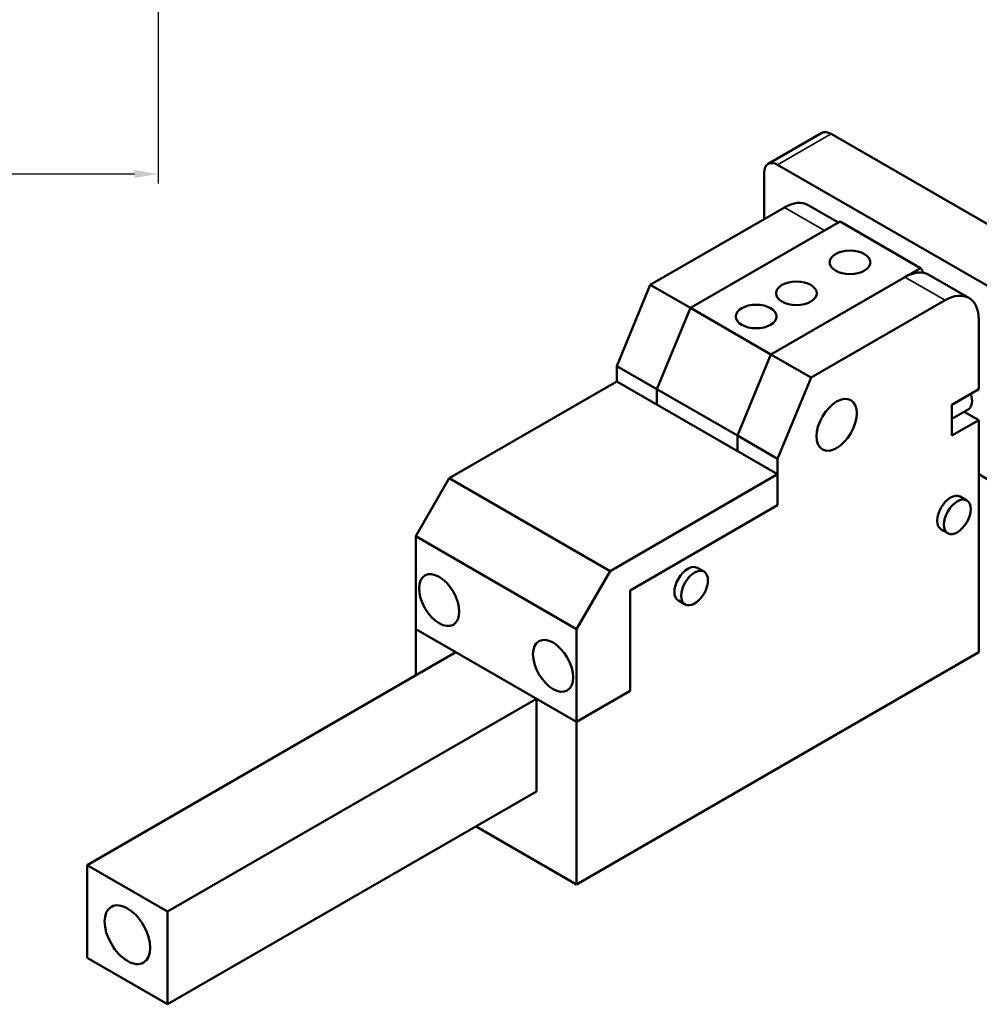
# Model space of a CAD drawing. Header units: millimetres. Extents: x 13 to 404, y 14 to 291.
# Tile 3 of 16: x 250 to 352, y 14 to 118. Entities that reach past the tile are written whole.
import ezdxf

# ---------------------------------------------------------------- set-up
doc = ezdxf.new("R2010")
doc.units = ezdxf.units.MM
for name, color, linetype, lineweight in [('Dimension (ISO)', 7, 'Continuous', 25), ('Visible (ISO)', 7, 'Continuous', 50), ('Visible Narrow (ISO)', 7, 'Continuous', 35)]:
    doc.layers.add(name, color=color, linetype=linetype, lineweight=lineweight)
doc.styles.add('Note Text (JIS)', font='Yu Gothic.ttf')
doc.dimstyles.new('Default (JIS)', dxfattribs={"dimtxt": 7, "dimasz": 2.5, "dimexe": 1, "dimexo": 0, "dimgap": 0.8, "dimtad": 1, "dimrnd": 1e-08, "dimdsep": 46, "dimtxsty": 'Note Text (JIS)', "dimcen": 0.09, "dimdle": 10, "dimclrd": 256, "dimclre": 256, "dimclrt": 256, "dimadec": 0, "dimazin": 2, "dimtfac": 0.5, "dimtmove": 0, "dimatfit": 3, "dimfxl": 1, "dimtolj": 1, "dimtzin": 0, "dimlwd": -1, "dimlwe": -1, "dimarcsym": 0})

# ---------------------------------------------------------------- blocks, each defined once
blk = doc.blocks.new('*D14')
at = {"layer": 'Defpoints', "color": 0}
for p in [(264.92, 150.35), (214.92, 138.35), (264.92, 101.54)]:
    blk.add_point(p, dxfattribs=at)
at = {"layer": 'Dimension (ISO)'}
for p, q in [((264.92, 150.35), (264.92, 100.54)), ((214.92, 138.35), (214.92, 100.54)), ((217.42, 101.54), (262.42, 101.54))]:
    blk.add_line(p, q, dxfattribs=at)
for points in [[(217.42, 101.96), (217.42, 101.12), (214.92, 101.54)], [(262.42, 101.96), (262.42, 101.12), (264.92, 101.54)]]:
    blk.add_solid(points, dxfattribs=at)
at = {"layer": 'Dimension (ISO)', "insert": (235.35, 109.34), "char_height": 7, "attachment_point": 1, "style": 'Note Text (JIS)'}
blk.add_mtext('\\A1;50', dxfattribs=at)

msp = doc.modelspace()

# ---------------------------------------------------------------- linework, layer by layer
at = {"layer": 'Visible (ISO)'}
for p, q in [((329.276, 102.598), (334.933, 105.864)), ((361.388, 91.068), (335.933, 105.765)), ((355.732, 87.802), (330.276, 102.499)), ((328.862, 101.683), (328.862, 96.784)), ((316.841, 89.844), (330.983, 98.009)), ((333.483, 98.256), (336.69, 96.405)), ((321.083, 87.394), (336.866, 96.506)), ((336.866, 96.506), (345.352, 91.608)), ((321.083, 87.394), (335.226, 95.559)), ((329.569, 82.495), (345.352, 91.608)), ((343.711, 90.66), (329.569, 82.495)), ((346.211, 90.908), (350.453, 88.458)), ((316.841, 89.844), (313.305, 81.27)), ((321.083, 87.394), (316.841, 89.844)), ((317.548, 78.821), (321.083, 87.394)), ((321.083, 87.394), (317.548, 78.821)), ((329.569, 82.495), (321.083, 87.394)), ((333.811, 80.046), (347.953, 88.211)), ((351.489, 86.169), (351.489, 78.821)), ((329.569, 82.495), (326.033, 73.922)), ((326.033, 73.922), (329.569, 82.495)), ((333.811, 80.046), (329.569, 82.495)), ((313.305, 79.637), (313.305, 81.27)), ((313.305, 81.27), (317.548, 78.821)), ((330.276, 71.473), (333.811, 80.046)), ((295.628, 69.431), (313.305, 79.637)), ((330.276, 69.84), (313.305, 79.637)), ((317.548, 78.821), (317.548, 77.188)), ((317.548, 78.821), (326.033, 73.922)), ((317.548, 77.188), (317.548, 78.821)), ((348.661, 77.188), (351.489, 78.821)), ((348.661, 73.922), (348.661, 77.188)), ((350.368, 76.681), (348.661, 75.695)), ((349.953, 76.442), (351.489, 75.555)), ((351.489, 75.555), (348.661, 73.922)), ((351.489, 75.555), (351.489, 51.06)), ((326.033, 72.289), (326.033, 73.922)), ((326.033, 73.922), (330.276, 71.473)), ((326.033, 73.922), (326.033, 72.289)), ((330.276, 71.473), (330.276, 66.574)), ((330.276, 69.84), (312.598, 59.633)), ((330.276, 66.574), (330.276, 69.84)), ((351.489, 69.84), (355.732, 67.39)), ((295.628, 69.431), (292.092, 63.308)), ((312.598, 59.633), (295.628, 69.431)), ((330.276, 66.574), (314.719, 57.592)), ((314.719, 57.592), (330.276, 66.574)), ((349.519, 67.489), (350.226, 67.081)), ((347.519, 64.025), (348.226, 63.617)), ((292.092, 63.308), (309.063, 53.51)), ((292.092, 53.51), (292.092, 63.308)), ((309.063, 53.51), (312.598, 59.633)), ((321.801, 59.977), (322.508, 59.569)), ((314.719, 57.592), (314.719, 46.978)), ((314.719, 57.592), (314.719, 46.978)), ((319.801, 56.513), (320.508, 56.105)), ((292.092, 48.611), (292.092, 53.51)), ((296.335, 51.06), (292.092, 53.51)), ((292.092, 53.51), (309.063, 43.712)), ((309.063, 43.712), (309.063, 53.51)), ((257.442, 28.605), (296.335, 51.06)), ((351.489, 51.06), (309.063, 26.565)), ((314.719, 46.978), (309.063, 43.712)), ((314.719, 46.978), (309.063, 43.712)), ((265.927, 23.706), (304.82, 46.161)), ((304.82, 46.161), (304.82, 36.363)), ((309.063, 43.712), (304.82, 46.161)), ((309.063, 26.565), (309.063, 43.712)), ((304.82, 36.363), (265.927, 13.908)), ((298.456, 32.689), (309.063, 26.565)), ((257.442, 28.605), (265.927, 23.706)), ((257.442, 18.807), (257.442, 28.605)), ((265.927, 13.908), (265.927, 23.706)), ((257.442, 18.807), (265.927, 13.908))]:
    msp.add_line(p, q, dxfattribs=at)
for centre, major_axis, start_param, end_param in [((335.933, 104.132), (-1, 1.732), 5.4977871, 6.2831853), ((330.276, 100.866), (-1, 1.732), 5.4977871, 7.0685835), ((330.983, 93.926), (2.5, 4.33), 0, 0.7853982), ((333.104, 76.371), (10, 17.321), 5.9732352, 6.0213859), ((343.711, 86.578), (2.5, 4.33), 0, 0.7853982), ((347.953, 84.128), (2.5, 4.33), 5.4977871, 7.0685835), ((349.368, 78.413), (1, -1.732), 0, 1.2094292), ((348.519, 65.757), (-1, -1.732), 3.1415927, 6.2831853), ((320.801, 58.245), (-1, -1.732), 3.1415927, 6.2831853)]:
    msp.add_ellipse(centre, major_axis=major_axis, ratio=0.5773503, start_param=start_param, end_param=end_param, dxfattribs=at)
for centre, major_axis in [((337.912, 92.211), (2.15, 0)), ((332.255, 88.945), (-2.15, 0)), ((328.013, 86.496), (-2.15, 0)), ((336.498, 75.065), (1.5, 2.598)), ((349.226, 65.349), (1, 1.732)), ((294.567, 56.571), (1.5, -2.598)), ((321.508, 57.837), (1, 1.732)), ((306.588, 49.631), (1.5, -2.598)), ((261.685, 21.257), (1.7, -2.944))]:
    msp.add_ellipse(centre, major_axis=major_axis, ratio=0.5773503, dxfattribs=at)
at = {"layer": 'Visible Narrow (ISO)'}
for p, q in [((330.276, 102.499), (335.933, 105.765)), ((330.983, 98.009), (335.226, 95.559)), ((343.711, 90.66), (347.953, 88.211))]:
    msp.add_line(p, q, dxfattribs=at)

# ---------------------------------------------------------------- dimensions: what is measured, and where the dimension line sits
at = {"layer": 'Dimension (ISO)'}
dim = msp.add_linear_dim(base=(264.918, 101.539), p1=(214.918, 138.349), p2=(264.918, 150.349), angle=180, dimstyle='Default (JIS)', override={"dimgap": 0.8, "dimdec": 2, "dimtol": 0, "dimlim": 0, "dimtp": 0, "dimtm": 0, "dimtdec": 2, "dimtofl": 0, "dimatfit": 1}, dxfattribs=at)
dim.commit()
dim.dimension.update_dxf_attribs({"geometry": '*D14', "text_midpoint": (239.918, 101.539), "dimtype": 160})

doc.saveas('drawing.dxf')
